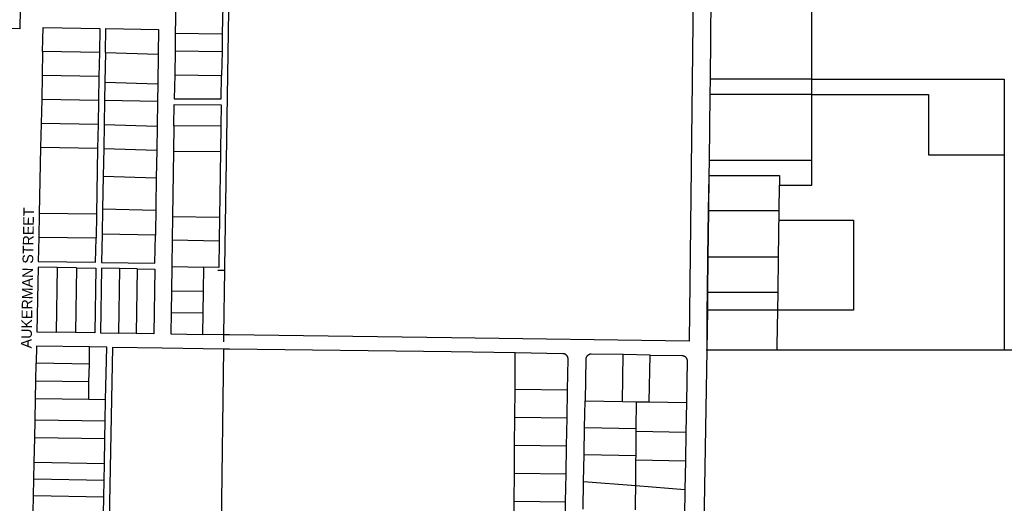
# Model space of a CAD drawing. Header units: feet. Extents: x 1267057 to 1687180, y 137439 to 673336.
# Tile 130 of 159: x 1369785 to 1372560, y 644400 to 645763. Entities that reach past the tile are written whole.
import ezdxf
from ezdxf.enums import TextEntityAlignment as Align

# ---------------------------------------------------------------- set-up
doc = ezdxf.new("R2010")
doc.units = ezdxf.units.FT
doc.header["$MEASUREMENT"] = 0
doc.layers.add('eatpar', color=32, linetype='Continuous')
doc.layers.add('MOT-PHASE 2', color=5, linetype='Continuous')
doc.styles.add('Slanted-Normal', font='font31.shx', dxfattribs={"height": 0.14})

msp = doc.modelspace()

# ---------------------------------------------------------------- linework, layer by layer
at = {"layer": 'eatpar'}
for p, q in [((1371741.6, 646518.4), (1371731, 645595.9)), ((1372017.6, 645595.9), (1372017.6, 646515.9)), ((1370224.8, 645805.4), (1370223.5, 645725.6)), ((1370357.2, 645803.4), (1370356, 645723.7)), ((1370223.5, 645725.6), (1370222.8, 645675.1)), ((1370223.5, 645725.6), (1370356, 645723.7)), ((1370356, 645723.7), (1370355.2, 645673.2)), ((1369849.6, 645673.7), (1369848.2, 645606.1)), ((1370009.5, 645670.8), (1369849.6, 645673.7)), ((1370009.5, 645670.8), (1370008.2, 645603.2)), ((1370026.5, 645670.3), (1370025, 645586.7)), ((1370026.5, 645670.3), (1370175.2, 645665.9)), ((1370175.2, 645665.9), (1370174, 645582.4)), ((1370222.8, 645675.1), (1370221.8, 645607.8)), ((1370222.8, 645675.1), (1370355.2, 645673.2)), ((1370355.2, 645673.2), (1370354.2, 645605.9)), ((1369848.2, 645606.1), (1369846.9, 645538.5)), ((1370008.2, 645603.2), (1369848.2, 645606.1)), ((1370008.2, 645603.2), (1370007, 645535.6)), ((1370025, 645586.7), (1370024.1, 645535.3)), ((1370025, 645586.7), (1370174, 645582.4)), ((1370221.8, 645607.8), (1370354.2, 645605.9)), ((1371731, 645595.9), (1371730.5, 645551.9)), ((1372017.6, 645595.9), (1371731, 645595.9)), ((1372017.6, 645551.9), (1372017.6, 645595.9)), ((1370174, 645582.4), (1370173.2, 645532.6)), ((1369846.9, 645538.5), (1369845.4, 645470.9)), ((1370007, 645535.6), (1369846.9, 645538.5)), ((1370007, 645535.6), (1370005.8, 645468)), ((1370024.1, 645535.3), (1370022.9, 645467.5)), ((1370173.2, 645532.6), (1370024.1, 645535.3)), ((1370173.2, 645532.6), (1370172.1, 645463.2)), ((1371730.5, 645551.9), (1371728.4, 645366.1)), ((1372017.6, 645551.9), (1371730.5, 645551.9)), ((1372017.6, 645366.1), (1372017.6, 645551.9)), ((1369845.4, 645470.9), (1369844, 645403.3)), ((1370005.8, 645468), (1369845.4, 645470.9)), ((1370005.8, 645468), (1370004.5, 645400.4)), ((1370022.9, 645467.5), (1370021.6, 645399.9)), ((1370022.9, 645467.5), (1370172.1, 645463.2)), ((1370172.1, 645463.2), (1370171.1, 645395.6)), ((1370219.6, 645463.8), (1370218.5, 645391.5)), ((1370352.1, 645463.1), (1370219.6, 645463.8)), ((1370352.1, 645463.1), (1370351, 645390.8)), ((1369844, 645403.3), (1369840, 645217.4)), ((1370004.5, 645400.4), (1369844, 645403.3)), ((1370004.5, 645400.4), (1370001.2, 645214.9)), ((1370021.6, 645399.9), (1370020.2, 645321.8)), ((1370021.6, 645399.9), (1370171.1, 645395.6)), ((1370171.1, 645395.6), (1370169.9, 645317.4)), ((1370218.5, 645391.5), (1370215.8, 645208.8)), ((1370351, 645390.8), (1370218.5, 645391.5)), ((1370351, 645390.8), (1370348.2, 645206.3)), ((1371728.4, 645366.1), (1371727.9, 645324.1)), ((1372017.6, 645366.1), (1371728.4, 645366.1)), ((1372560.4, 645382.4), (1372560.4, 644831.6)), ((1370020.2, 645321.8), (1370018.6, 645230.2)), ((1370020.2, 645321.8), (1370169.9, 645317.4)), ((1370169.9, 645317.4), (1370167.5, 645156.1)), ((1371727.9, 645324.1), (1371725.6, 645224.1)), ((1371727.9, 645324.1), (1371726.8, 645224.1)), ((1371925.9, 645224.1), (1371926.6, 645296.9)), ((1370018.6, 645230.2), (1370017.4, 645158.5)), ((1370018.6, 645230.2), (1370167.4, 645226.2)), ((1371725.6, 645224.1), (1371723.9, 645094.2)), ((1371726.8, 645224.1), (1371725.2, 645094.2)), ((1371726.8, 645224.1), (1371725.6, 645224.1)), ((1371925.9, 645224.1), (1371726.8, 645224.1)), ((1371924, 645094.2), (1371925.9, 645224.1)), ((1369840, 645217.4), (1369838.5, 645149.8)), ((1370001.2, 645214.9), (1369840, 645217.4)), ((1370001.2, 645214.9), (1370000, 645147.2)), ((1370215.8, 645208.8), (1370214.8, 645142.4)), ((1370215.8, 645208.8), (1370348.2, 645206.3)), ((1370348.2, 645206.3), (1370347.2, 645140.1)), ((1370000, 645147.2), (1369838.5, 645149.8)), ((1370167.5, 645156.1), (1370017.4, 645158.5)), ((1370214.8, 645142.4), (1370213.6, 645067.8)), ((1370214.8, 645142.4), (1370347.2, 645140.1)), ((1371723.9, 645094.2), (1371722.5, 644994.2)), ((1371725.2, 645094.2), (1371723.9, 645094.2)), ((1371725.2, 645094.2), (1371724.1, 644994.2)), ((1371924, 645094.2), (1371725.2, 645094.2)), ((1371922.6, 644994.2), (1371924, 645094.2)), ((1369890.1, 645064.9), (1369887.4, 644882.8)), ((1369944.6, 645064.1), (1369890.1, 645064.9)), ((1369944.6, 645064.1), (1369941.9, 644881.9)), ((1370065.8, 645062.1), (1370063, 644879.9)), ((1370115.9, 645061.3), (1370065.8, 645062.1)), ((1370115.9, 645061.3), (1370113.1, 644879.2)), ((1370213.6, 645067.8), (1370212.6, 644999.4)), ((1370213.6, 645067.8), (1370304.1, 645066.1)), ((1370303, 644997.8), (1370304.1, 645066.1)), ((1370343.5, 645057.3), (1370362.5, 645056.9)), ((1370362.5, 645056.9), (1370359.8, 644875.2)), ((1370212.6, 644999.4), (1370211.6, 644938.4)), ((1370212.6, 644999.4), (1370303, 644997.8)), ((1370302, 644936.8), (1370303, 644997.8)), ((1371722.5, 644994.2), (1371721.9, 644944.2)), ((1371724.1, 644994.2), (1371722.5, 644994.2)), ((1371724.1, 644994.2), (1371723.5, 644944.2)), ((1371922.6, 644994.2), (1371724.1, 644994.2)), ((1371922, 644944.2), (1371922.6, 644994.2)), ((1370211.6, 644938.4), (1370302, 644936.8)), ((1370301, 644876.2), (1370302, 644936.8)), ((1371723.5, 644944.2), (1371721.9, 644944.2)), ((1371721.9, 644944.2), (1371722.2, 644831.6)), ((1371723.5, 644944.2), (1371722.2, 644831.6)), ((1371922, 644944.2), (1371723.5, 644944.2)), ((1369941.9, 644881.9), (1369887.4, 644882.8)), ((1370113.1, 644879.2), (1370063, 644879.9)), ((1370359.8, 644875.2), (1370301, 644876.2)), ((1370359.8, 644875.2), (1370359.4, 644855)), ((1369981.2, 644792.6), (1369982.1, 644840.9)), ((1370344.9, 643715), (1370360.5, 644834.9)), ((1371181.2, 644722.2), (1371182, 644824)), ((1371484.1, 644687.4), (1371486, 644819.3)), ((1371562, 644818.1), (1371486, 644819.3)), ((1371559.1, 644686), (1371562, 644818.1)), ((1371722.2, 644831.6), (1371705.2, 643882.2)), ((1371722.2, 644831.6), (1371720.5, 644831.6)), ((1371920.4, 644831.6), (1371722.2, 644831.6)), ((1372560.4, 644831.6), (1371920.4, 644831.6)), ((1372698.1, 644831.6), (1372560.4, 644831.6)), ((1369830.2, 644745), (1369831.2, 644795)), ((1369981.2, 644792.6), (1369831.2, 644795)), ((1369980.2, 644742.6), (1369981.2, 644792.6)), ((1369829.2, 644695), (1369830.2, 644745)), ((1369980.2, 644742.6), (1369830.2, 644745)), ((1369979.4, 644692.6), (1369980.2, 644742.6)), ((1371180.8, 644643.2), (1371181.2, 644722.2)), ((1371181.2, 644722.2), (1371329.1, 644719.9)), ((1369828.1, 644635), (1369829.2, 644695)), ((1369979.4, 644692.6), (1369829.2, 644695)), ((1371327.8, 644640.9), (1371329.1, 644719.9)), ((1370027.2, 644691.9), (1369979.4, 644692.6)), ((1370026.1, 644631.9), (1370027.2, 644691.9)), ((1371377.2, 644613.6), (1371378.6, 644689.3)), ((1371378.6, 644689.3), (1371484.1, 644687.4)), ((1371484.1, 644687.4), (1371523.9, 644686.6)), ((1371523.1, 644610.9), (1371523.9, 644686.6)), ((1371523.9, 644686.6), (1371559.1, 644686)), ((1371559.1, 644686), (1371664.5, 644684.1)), ((1371664.5, 644684.1), (1371663, 644600.8)), ((1371180.2, 644564.2), (1371180.8, 644643.2)), ((1371180.8, 644643.2), (1371327.8, 644640.9)), ((1371326.4, 644562), (1371327.8, 644640.9)), ((1369827.1, 644585), (1369828.1, 644635)), ((1370026.1, 644631.9), (1369828.1, 644635)), ((1370025.1, 644581.9), (1370026.1, 644631.9)), ((1371375.9, 644537.9), (1371377.2, 644613.6)), ((1371377.2, 644613.6), (1371523.1, 644610.9)), ((1369825.8, 644515.1), (1369827.1, 644585)), ((1370025.1, 644581.9), (1369827.1, 644585)), ((1371522.4, 644535.2), (1371523, 644603.4)), ((1371523, 644603.4), (1371523.1, 644610.9)), ((1371523, 644603.4), (1371663, 644600.8)), ((1371663, 644600.8), (1371661.6, 644520)), ((1370023.8, 644511.9), (1370025.1, 644581.9)), ((1371179.6, 644485.3), (1371180.2, 644564.2)), ((1371180.2, 644564.2), (1371326.4, 644562)), ((1371325, 644483.1), (1371326.4, 644562)), ((1371374.5, 644462.1), (1371375.9, 644537.9)), ((1371375.9, 644537.9), (1371522.4, 644535.2)), ((1371522.2, 644522.6), (1371522.4, 644535.2)), ((1369824.9, 644468.1), (1369825.8, 644515.1)), ((1370023.8, 644511.9), (1369825.8, 644515.1)), ((1370022.9, 644464.9), (1370023.8, 644511.9)), ((1371521.6, 644450.3), (1371522.2, 644522.6)), ((1371522.2, 644522.6), (1371661.6, 644520)), ((1371661.6, 644520), (1371660.2, 644439.2)), ((1371179.1, 644406.4), (1371179.6, 644485.3)), ((1371179.6, 644485.3), (1371325, 644483.1)), ((1371323.6, 644404.1), (1371325, 644483.1)), ((1369824, 644421.1), (1369824.9, 644468.1)), ((1370022.9, 644464.9), (1369824.9, 644468.1)), ((1370022, 644417.9), (1370022.9, 644464.9)), ((1371373.1, 644384.2), (1371374.5, 644462.1)), ((1371374.5, 644462.1), (1371521.6, 644450.3)), ((1371521.6, 644450.3), (1371660.2, 644439.2)), ((1369823.1, 644374.1), (1369824, 644421.1)), ((1370022, 644417.9), (1369824, 644421.1)), ((1370021.1, 644370.9), (1370022, 644417.9)), ((1371660.2, 644439.2), (1371658.9, 644363.4)), ((1371179.1, 644406.4), (1371323.6, 644404.1)), ((1371322.1, 644325.2), (1371323.6, 644404.1))]:
    msp.add_line(p, q, dxfattribs=at)
for points in [[(1371693.6, 646859.2), (1371694.1, 646731.4), (1371672.5, 644856.9), (1371002, 644867.1), (1370376.6, 644875), (1370359.8, 644875.2)], [(1370378.1, 646090.9), (1370362.6, 645065), (1370362.5, 645056.9)], [(1369786.1, 645792.5), (1369785, 645737.6), (1369635.9, 645741.5)], [(1369849.6, 645673.7), (1369851, 645741.3), (1370010.8, 645738.4), (1370009.5, 645670.8)], [(1370026.5, 645670.3), (1370027.8, 645738.1), (1370176.2, 645735.4), (1370175.2, 645665.9)], [(1370221.8, 645607.8), (1370220.8, 645540.6), (1370353.2, 645539.9), (1370354.2, 645605.9)], [(1372017.6, 645595.9), (1372560.4, 645595.9), (1372560.4, 645382.4)], [(1372017.6, 645551.9), (1372347, 645551.9), (1372347, 645382.4), (1372560.4, 645382.4)], [(1370219.6, 645463.8), (1370220.5, 645524.1), (1370353, 645523.4), (1370352.1, 645463.1)], [(1371926.6, 645296.9), (1372017.6, 645296.9), (1372017.6, 645366.1)], [(1371727.9, 645324.1), (1371927, 645324.1), (1371926.6, 645296.9)], [(1371927, 645198.4), (1372135.4, 645198.4), (1372135.4, 644944.2), (1371922, 644944.2)], [(1369838.5, 645149.8), (1369837.1, 645082.2), (1369998.9, 645079.7), (1370000, 645147.2)], [(1370017.4, 645158.5), (1370015.9, 645079.4), (1370166.2, 645077), (1370167.5, 645156.1)], [(1370347.2, 645140.1), (1370346.1, 645065.2), (1370304.1, 645066.1)], [(1369890.1, 645064.9), (1369836.8, 645065.8), (1369833, 644883.6), (1369887.4, 644882.8)], [(1369944.6, 645064.1), (1369999.1, 645063.2), (1369996.4, 644881.1), (1369941.9, 644881.9)], [(1370065.8, 645062.1), (1370015.6, 645062.9), (1370012.9, 644880.8), (1370063, 644879.9)], [(1370115.9, 645061.3), (1370166, 645060.5), (1370163.2, 644878.4), (1370113.1, 644879.2)], [(1370211.6, 644938.4), (1370210.8, 644877.6), (1370301, 644876.2)], [(1371920.4, 644831.6), (1371920.6, 644845.4), (1371922, 644944.2)], [(1369982.1, 644840.9), (1369832.1, 644843.2), (1369831.2, 644795)], [(1370027.2, 644691.9), (1370030.1, 644840.1), (1369982.1, 644840.9)], [(1370360.5, 644834.9), (1370186.4, 644837.6), (1370046.6, 644839.8), (1370025.2, 643721.1), (1370344.9, 643715)], [(1371182, 644824), (1371001.5, 644826.8), (1370376, 644834.6), (1370360.5, 644834.9)], [(1371329.1, 644719.9), (1371330.8, 644806.7), (1371330.8, 644808), (1371330.6, 644809), (1371330.4, 644810.1), (1371330.1, 644811.1), (1371329.9, 644812.1), (1371329.5, 644813), (1371329, 644814), (1371328.5, 644814.9), (1371327.9, 644815.8), (1371327.2, 644816.6), (1371326.5, 644817.4), (1371325.8, 644818.1), (1371325, 644818.8), (1371324.1, 644819.4), (1371323.2, 644819.9), (1371322.4, 644820.4), (1371321.4, 644820.8), (1371320.4, 644821.2), (1371319.4, 644821.5), (1371318.4, 644821.7), (1371317.4, 644821.9), (1371316, 644821.9), (1371182, 644824)], [(1371486, 644819.3), (1371396, 644820.7), (1371394.9, 644820.7), (1371393.9, 644820.6), (1371392.9, 644820.4), (1371391.9, 644820.2), (1371390.9, 644819.9), (1371389.9, 644819.5), (1371388.9, 644819.1), (1371388, 644818.5), (1371387.1, 644817.9), (1371386.2, 644817.3), (1371385.5, 644816.6), (1371384.8, 644815.9), (1371383.9, 644814.9), (1371383.2, 644814.1), (1371382.8, 644813.2), (1371382.2, 644812.2), (1371381.9, 644811.2), (1371381.5, 644810.3), (1371381.2, 644809.3), (1371381, 644808.2), (1371380.9, 644807.2), (1371380.8, 644806.2), (1371378.6, 644689.3)], [(1371562, 644818.1), (1371651.9, 644816.8), (1371653.2, 644816.7), (1371654.2, 644816.5), (1371655.2, 644816.3), (1371656.2, 644816), (1371657.2, 644815.6), (1371658.2, 644815.2), (1371659.1, 644814.8), (1371660, 644814.2), (1371660.9, 644813.6), (1371661.6, 644812.9), (1371662.4, 644812.2), (1371663.1, 644811.4), (1371663.8, 644810.6), (1371664.4, 644809.7), (1371664.9, 644808.8), (1371665.4, 644807.9), (1371665.8, 644806.9), (1371666, 644805.9), (1371666.2, 644804.9), (1371666.5, 644803.8), (1371666.6, 644802.8), (1371666.6, 644801.5), (1371664.5, 644684.1)], [(1371520.9, 644381.6), (1371521.2, 644399.2), (1371521.6, 644450.3)], [(1371177.6, 644327.4), (1371179, 644392.7), (1371179.1, 644406.4)]]:
    msp.add_lwpolyline(points, dxfattribs=at)

# ---------------------------------------------------------------- texts
at = {"layer": 'MOT-PHASE 2', "style": 'Slanted-Normal'}
msp.add_text('AUKERMAN STREET', height=30, rotation=89, dxfattribs=at).set_placement((1369807, 645035.4), align=Align.MIDDLE_CENTER)

doc.saveas('drawing.dxf')
